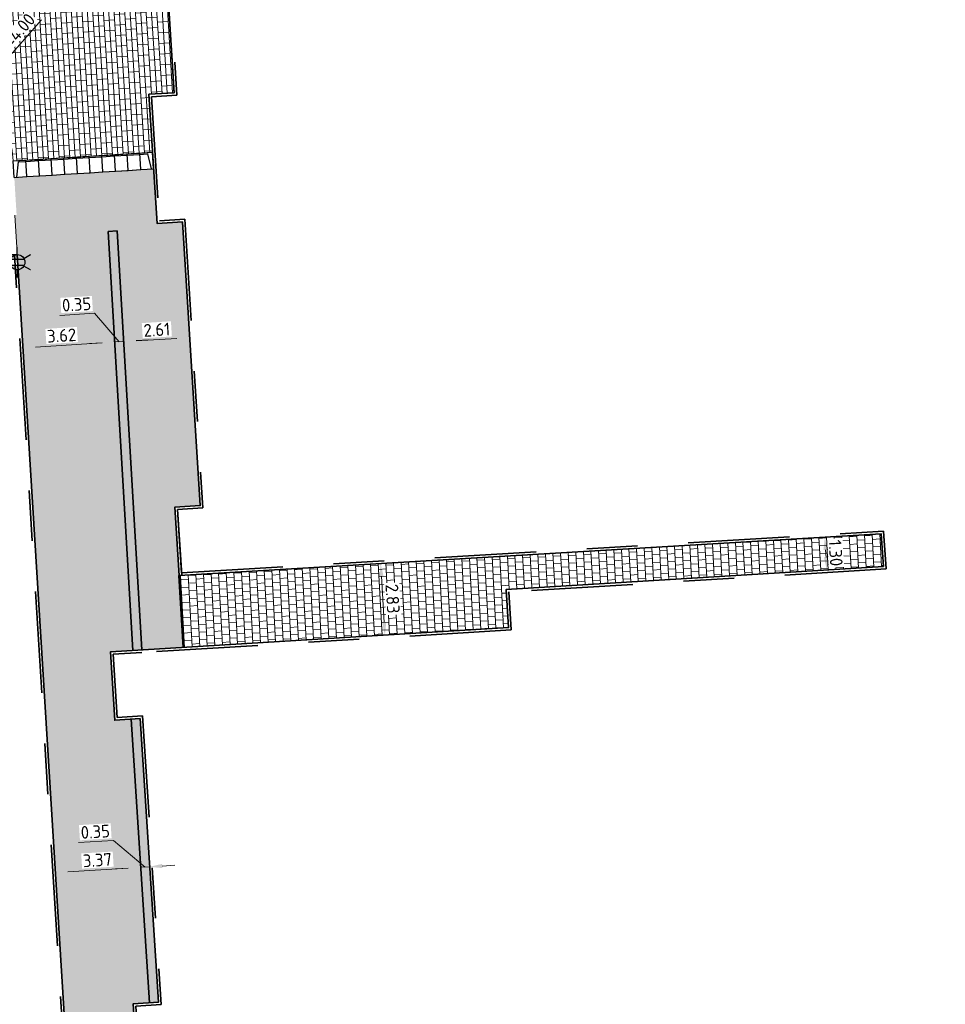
# Model space of a CAD drawing. Header units: metres. Extents: x 162305 to 163132, y 502542 to 502928.
# Tile 55 of 222: x 162634 to 162671, y 502611 to 502650. Entities that reach past the tile are written whole.
import ezdxf
from ezdxf.enums import TextEntityAlignment as Align

# ---------------------------------------------------------------- set-up
doc = ezdxf.new("R2010")
doc.units = ezdxf.units.M
doc.linetypes.add('VH-OPSLUITBAND-SO', pattern=[10, 4, -2, 2, -2])
for name, color, linetype, lineweight, true_color in [('B-WE-OV-LICHTMAST-S-200', 190, 'Continuous', 18, 0x7f00ff), ('N-BH-VH-VERHARDING_TEGEL-Grijs', 253, 'Continuous', 13, 0x828282), ('N-WE-OV-LICHTMAST-S-200', 190, 'Continuous', 25, 0x7f00ff), ('N-WE-VH-GOOT_STRAATBAKSTEEN-G', 5, 'Continuous', 35, 0x0000ff), ('N-WE-VH-KANTOPSLUITING_ELEMENT_INRIT-S', 40, 'Continuous', 25, 0xffbf00), ('N-WE-VH-KANTOPSLUITING_OPSLUITBAND_100X200-G', 150, 'VH-OPSLUITBAND-SO', 35, 0x007fff), ('N01-WE-VH-OPENVERHARDING_BETONSTRAATSTEEN-A', 32, 'Continuous', 18, 0xbd5e00)]:
    doc.layers.add(name, color=color, linetype=linetype, lineweight=lineweight, true_color=true_color)
for name, color, linetype, lineweight in [('N-BH-VH-MATERIAALGRENS-G', 7, 'Continuous', 40), ('N-WE-GR-GRAS-A-200', 62, 'Continuous', 18), ('N-WE-VH-KANTOPSLUITING_VOORKANTBAND-G', 50, 'Continuous', 35), ('N-WE-VH-OPENVERHARDING_BETONSTRAATSTEEN-A', 92, 'Continuous', 18), ('N-WE-VH-OPENVERHARDING_STRAATBAKSTEEN-A', 92, 'Continuous', 18), ('N-WE-VH-OPENVERHARDING_TEGEL-A', 92, 'Continuous', 18), ('X-XX-AL-M', 7, 'Continuous', 18)]:
    doc.layers.add(name, color=color, linetype=linetype, lineweight=lineweight)
doc.layers.add('X-XX-AL-HULPLIJN 01-G', color=1, linetype='Continuous', lineweight=18, true_color=0xff0000, plot=False)
doc.styles.add('NLCS-ISO', font='NLCS-ISO.ttf')
doc.styles.add('NLCS-ISO-M200-T25', font='NLCS-ISO.ttf', dxfattribs={"height": 0.5})
doc.dimstyles.new('NLCS-M200-T25-PIJL_L2_H2', dxfattribs={"dimscale": 0.2, "dimtxt": 2.5, "dimasz": 2.5, "dimexe": 2, "dimexo": 2, "dimgap": 0.7, "dimtad": 1, "dimzin": 0, "dimdsep": 46, "dimtxsty": 'NLCS-ISO-M200-T25', "dimcen": 0, "dimdle": 2, "dimclrd": 256, "dimclre": 256, "dimclrt": 256, "dimazin": 0, "dimtfac": 1, "dimtdec": 3, "dimtofl": 0, "dimtmove": 0, "dimatfit": 3, "dimfxl": 2, "dimfxlon": 1, "dimtfillclr": 256, "dimtolj": 1, "dimtzin": 0, "dimlwd": -1, "dimlwe": -1, "dimarcsym": 0})

# ---------------------------------------------------------------- blocks, each defined once
blk = doc.blocks.new('*D446')
at = {"layer": 'Defpoints', "color": 0, "transparency": 16777216}
for p in [(162632.861, 502646.787), (162630.222, 502643.781)]:
    blk.add_point(p, dxfattribs=at)
at = {"layer": 'X-XX-AL-M', "transparency": 16777216}
blk.add_line((162635.33, 502649.598), (162633.191, 502647.163), dxfattribs=at)
blk.add_solid([(162633.129, 502647.218), (162633.254, 502647.108), (162632.861, 502646.787)], dxfattribs=at)
at = {"layer": 'X-XX-AL-M', "transparency": 16777216, "insert": (162634.318, 502649.036), "char_height": 0.5, "attachment_point": 5, "rotation": 48.7132, "style": 'NLCS-ISO-M200-T25', "bg_fill": 3, "box_fill_scale": 1.1, "bg_fill_color": 256, "bg_fill_true_color": 13158600, "bg_fill_transparency": 0}
blk.add_mtext('\\A1;R=4.00', dxfattribs=at)
blk = doc.blocks.new('*D158')
at = {"layer": 'Defpoints', "color": 0, "transparency": 16777216}
for p in [(162648.542, 502628.146), (162648.574, 502625.313), (162648.862, 502625.33)]:
    blk.add_point(p, dxfattribs=at)
at = {"layer": 'X-XX-AL-M', "transparency": 16777216}
for p, q in [((162648.694, 502628.155), (162649.094, 502628.178)), ((162648.724, 502627.656), (162648.832, 502625.829)), ((162648.862, 502625.33), (162649.261, 502625.354))]:
    blk.add_line(p, q, dxfattribs=at)
for points in [[(162648.807, 502627.66), (162648.641, 502627.651), (162648.694, 502628.155)], [(162648.915, 502625.834), (162648.749, 502625.824), (162648.862, 502625.33)]]:
    blk.add_solid(points, dxfattribs=at)
at = {"layer": 'X-XX-AL-M', "transparency": 16777216, "insert": (162649.167, 502626.765), "char_height": 0.5, "attachment_point": 5, "rotation": 273.3898, "style": 'NLCS-ISO-M200-T25', "bg_fill": 3, "box_fill_scale": 1.1, "bg_fill_color": 256, "bg_fill_true_color": 13158600, "bg_fill_transparency": 0}
blk.add_mtext('\\A1;2.83', dxfattribs=at)
blk = doc.blocks.new('*D159')
at = {"layer": 'Defpoints', "color": 0, "transparency": 16777216}
for p in [(162665.693, 502629.162), (162665.355, 502627.843)]:
    blk.add_point(p, dxfattribs=at)
at = {"layer": 'X-XX-AL-M', "transparency": 16777216}
for p, q in [((162666.093, 502629.185), (162666.6, 502629.215)), ((162666.231, 502628.692), (162666.248, 502628.397)), ((162665.878, 502627.874), (162666.677, 502627.921))]:
    blk.add_line(p, q, dxfattribs=at)
for points in [[(162666.314, 502628.697), (162666.147, 502628.688), (162666.201, 502629.192)], [(162666.331, 502628.401), (162666.165, 502628.392), (162666.278, 502627.897)]]:
    blk.add_solid(points, dxfattribs=at)
at = {"layer": 'X-XX-AL-M', "transparency": 16777216, "insert": (162666.629, 502628.568), "char_height": 0.5, "attachment_point": 5, "rotation": 273.3898, "style": 'NLCS-ISO-M200-T25', "bg_fill": 3, "box_fill_scale": 1.1, "bg_fill_color": 256, "bg_fill_true_color": 13158600, "bg_fill_transparency": 0}
blk.add_mtext('\\A1;1.30', dxfattribs=at)
at = {"layer": 'Defpoints', "color": 0, "transparency": 16777216}
blk.add_point((162666.278, 502627.897), dxfattribs=at)
blk = doc.blocks.new('*D160')
at = {"layer": 'Defpoints', "color": 0, "transparency": 16777216}
for p in [(162638.212, 502636.884), (162634.62, 502636.249), (162638.261, 502636.1)]:
    blk.add_point(p, dxfattribs=at)
at = {"layer": 'X-XX-AL-M', "transparency": 16777216}
for p, q in [((162638.236, 502636.499), (162638.188, 502637.283)), ((162634.595, 502636.648), (162634.57, 502637.059)), ((162635.093, 502636.691), (162637.713, 502636.853))]:
    blk.add_line(p, q, dxfattribs=at)
for points in [[(162635.088, 502636.774), (162635.099, 502636.608), (162634.594, 502636.66)], [(162637.708, 502636.936), (162637.719, 502636.77), (162638.212, 502636.884)]]:
    blk.add_solid(points, dxfattribs=at)
at = {"layer": 'X-XX-AL-M', "transparency": 16777216, "insert": (162636.122, 502637.145), "char_height": 0.5, "attachment_point": 5, "rotation": 3.5357, "style": 'NLCS-ISO-M200-T25', "bg_fill": 3, "box_fill_scale": 1.1, "bg_fill_color": 256, "bg_fill_true_color": 13158600, "bg_fill_transparency": 0}
blk.add_mtext('\\A1;3.62', dxfattribs=at)
blk = doc.blocks.new('*D161')
at = {"layer": 'Defpoints', "color": 0, "transparency": 16777216}
for p in [(162638.562, 502636.912), (162638.26, 502636.118), (162638.602, 502636.26)]:
    blk.add_point(p, dxfattribs=at)
at = {"layer": 'X-XX-AL-M', "transparency": 16777216}
for p, q in [((162637.422, 502638.022), (162636.045, 502637.937)), ((162638.387, 502636.902), (162637.422, 502638.022)), ((162638.235, 502636.517), (162638.187, 502637.29)), ((162638.577, 502636.659), (162638.537, 502637.312)), ((162637.713, 502636.86), (162637.214, 502636.829)), ((162638.212, 502636.891), (162638.562, 502636.912)), ((162639.061, 502636.943), (162639.56, 502636.974))]:
    blk.add_line(p, q, dxfattribs=at)
for points in [[(162637.708, 502636.943), (162637.718, 502636.777), (162638.212, 502636.891)], [(162639.056, 502637.026), (162639.066, 502636.86), (162638.562, 502636.912)]]:
    blk.add_solid(points, dxfattribs=at)
at = {"layer": 'X-XX-AL-M', "transparency": 16777216, "insert": (162636.71, 502638.369), "char_height": 0.5, "attachment_point": 5, "rotation": 3.5357, "style": 'NLCS-ISO-M200-T25', "bg_fill": 3, "box_fill_scale": 1.1, "bg_fill_color": 256, "bg_fill_true_color": 13158600, "bg_fill_transparency": 0}
blk.add_mtext('\\A1;0.35', dxfattribs=at)
blk = doc.blocks.new('*D162')
at = {"layer": 'Defpoints', "color": 0, "transparency": 16777216}
for p in [(162638.562, 502636.9), (162641.182, 502636.794), (162638.606, 502636.193)]:
    blk.add_point(p, dxfattribs=at)
at = {"layer": 'X-XX-AL-M', "transparency": 16777216}
for p, q in [((162638.581, 502636.592), (162638.538, 502637.299)), ((162641.166, 502637.061), (162641.141, 502637.46)), ((162640.667, 502637.03), (162639.061, 502636.931))]:
    blk.add_line(p, q, dxfattribs=at)
for points in [[(162640.662, 502637.113), (162640.672, 502636.947), (162641.166, 502637.061)], [(162639.056, 502637.014), (162639.067, 502636.847), (162638.562, 502636.9)]]:
    blk.add_solid(points, dxfattribs=at)
at = {"layer": 'X-XX-AL-M', "transparency": 16777216, "insert": (162639.873, 502637.371), "char_height": 0.5, "attachment_point": 5, "rotation": 3.5357, "style": 'NLCS-ISO-M200-T25', "bg_fill": 3, "box_fill_scale": 1.1, "bg_fill_color": 256, "bg_fill_true_color": 13158600, "bg_fill_transparency": 0}
blk.add_mtext('\\A1;2.61', dxfattribs=at)
blk = doc.blocks.new('*D163')
at = {"layer": 'Defpoints', "color": 0, "transparency": 16777216}
for p in [(162635.836, 502616.545), (162639.237, 502616.173), (162639.24, 502616.126)]:
    blk.add_point(p, dxfattribs=at)
at = {"layer": 'X-XX-AL-M', "transparency": 16777216}
for p, q in [((162639.237, 502616.173), (162639.213, 502616.572)), ((162635.861, 502616.145), (162635.897, 502615.566)), ((162636.371, 502615.996), (162638.738, 502616.142))]:
    blk.add_line(p, q, dxfattribs=at)
for points in [[(162638.733, 502616.225), (162638.744, 502616.059), (162639.237, 502616.173)], [(162636.366, 502616.079), (162636.376, 502615.913), (162635.872, 502615.965)]]:
    blk.add_solid(points, dxfattribs=at)
at = {"layer": 'X-XX-AL-M', "transparency": 16777216, "insert": (162637.531, 502616.458), "char_height": 0.5, "attachment_point": 5, "rotation": 3.5357, "style": 'NLCS-ISO-M200-T25', "bg_fill": 3, "box_fill_scale": 1.1, "bg_fill_color": 256, "bg_fill_true_color": 13158600, "bg_fill_transparency": 0}
blk.add_mtext('\\A1;3.37', dxfattribs=at)
blk = doc.blocks.new('*D164')
at = {"layer": 'Defpoints', "color": 0, "transparency": 16777216}
for p in [(162639.23, 502616.287), (162639.587, 502616.194), (162639.592, 502616.114)]:
    blk.add_point(p, dxfattribs=at)
at = {"layer": 'X-XX-AL-M', "transparency": 16777216}
for p, q in [((162638.161, 502617.231), (162636.783, 502617.146)), ((162639.412, 502616.183), (162638.161, 502617.231)), ((162639.587, 502616.194), (162639.562, 502616.593)), ((162638.738, 502616.142), (162638.239, 502616.111)), ((162639.237, 502616.173), (162639.587, 502616.194)), ((162639.237, 502616.173), (162639.262, 502615.773)), ((162640.086, 502616.225), (162640.585, 502616.256))]:
    blk.add_line(p, q, dxfattribs=at)
for points in [[(162638.733, 502616.225), (162638.743, 502616.059), (162639.237, 502616.173)], [(162640.081, 502616.308), (162640.091, 502616.142), (162639.587, 502616.194)]]:
    blk.add_solid(points, dxfattribs=at)
at = {"layer": 'X-XX-AL-M', "transparency": 16777216, "insert": (162637.448, 502617.577), "char_height": 0.5, "attachment_point": 5, "rotation": 3.5357, "style": 'NLCS-ISO-M200-T25', "bg_fill": 3, "box_fill_scale": 1.1, "bg_fill_color": 256, "bg_fill_true_color": 13158600, "bg_fill_transparency": 0}
blk.add_mtext('\\A1;0.35', dxfattribs=at)
blk = doc.blocks.new('N-SVH-INRITELEMENT_180 200_200X650X500_RECHTS18')
at = {"layer": 'N-WE-VH-KANTOPSLUITING_ELEMENT_INRIT-S'}
for p, q in [((0, 0), (-0.499, -0.031)), ((0, 0), (0.04, -0.649)), ((-0.499, -0.031), (-0.459, -0.68)), ((-0.262, -0.617), (-0.404, -0.025)), ((0.04, -0.649), (-0.459, -0.68)), ((0.037, -0.599), (-0.262, -0.617))]:
    blk.add_line(p, q, dxfattribs=at)
blk = doc.blocks.new('N-SVH-INRITELEMENT_180 200_200X650X500_MIDDEN199')
at = {"layer": 'N-WE-VH-KANTOPSLUITING_ELEMENT_INRIT-S'}
for p, q in [((0, 0), (-0.499, -0.031)), ((0, 0), (0.04, -0.649)), ((-0.499, -0.031), (-0.459, -0.68)), ((0.037, -0.599), (-0.462, -0.63)), ((0.04, -0.649), (-0.459, -0.68))]:
    blk.add_line(p, q, dxfattribs=at)
blk = doc.blocks.new('N-SVH-INRITELEMENT_180 200_200X650X500_LINKS18')
at = {"layer": 'N-WE-VH-KANTOPSLUITING_ELEMENT_INRIT-S'}
for p, q in [((0, 0), (-0.499, -0.031)), ((0, 0), (0.04, -0.649)), ((-0.499, -0.031), (-0.459, -0.68)), ((-0.095, -0.006), (-0.162, -0.611)), ((-0.162, -0.611), (-0.462, -0.63)), ((0.04, -0.649), (-0.459, -0.68))]:
    blk.add_line(p, q, dxfattribs=at)
blk = doc.blocks.new('B-SOV-LICHTMAST-SO')
for p, q in [((0, 1.5), (0, 3)), ((-1.3, 0.75), (-2.6, 1.5)), ((1.3, 0.75), (2.6, 1.5)), ((-1.3, -0.75), (-2.6, -1.5)), ((0, -1.5), (0, -3)), ((1.3, -0.75), (2.6, -1.5))]:
    blk.add_line(p, q)
at = {"flags": 128}
for points in [[(-1.38, 0.59), (1.38, 0.59)], [(-1.38, -0.59), (1.38, -0.59)]]:
    blk.add_lwpolyline(points, dxfattribs=at)
blk.add_circle((0, 0), 1.5)
at = {"style": 'NLCS-ISO'}
blk.add_attdef('TYPE', text='', height=1.8, dxfattribs=at).set_placement((0, 3), align=Align.BOTTOM_CENTER)
blk = doc.blocks.new('SOV-LICHTMAST-SO')
h = blk.add_hatch(color=256)
h.paths.add_polyline_path([(1.38, 0.59, 0.658505), (-1.38, 0.59)])
h.paths.add_polyline_path([(-1.38, -0.59, 0.658505), (1.38, -0.59)])
at = {"flags": 128}
for points in [[(0, 1.5), (0, 3)], [(-2.6, 1.5), (-1.3, 0.75)], [(-1.38, 0.59), (1.38, 0.59)], [(1.3, 0.75), (2.6, 1.5)], [(-2.6, -1.5), (-1.3, -0.75)], [(-1.38, -0.59), (1.38, -0.59)], [(0, -1.5), (0, -3)], [(2.6, -1.5), (1.3, -0.75)]]:
    blk.add_lwpolyline(points, dxfattribs=at)
blk.add_circle((0, 0), 1.5)
at = {"style": 'NLCS-ISO'}
blk.add_attdef('TYPE', text='', height=1.8, dxfattribs=at).set_placement((0, 3), align=Align.BOTTOM_CENTER)

msp = doc.modelspace()

# ---------------------------------------------------------------- hatches: boundary and pattern name
at = {"layer": 'N-WE-GR-GRAS-A-200'}
h = msp.add_hatch(dxfattribs=at)
h.set_pattern_fill('AGR-GRAS_02-SO', color=256, scale=0.2, style=0, pattern_type=2)
h.set_pattern_definition([(0, (0, 0), (2, 2), [0.5, -1.5]), (0, (1.1, 1.2), (2, 2), [0.5, -1.5]), (90, (0.2, 0.7), (-2, 2), [0.5, -1.5]), (90, (1, 1.4), (-2, 2), [0.5, -1.5]), (45, (0.4, 1.4), (0, 2), [0.5, -2.328427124]), (135, (1.1, 0), (-2, 0), [0.5, -2.328427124]), (26.5650512, (0.5, 0.6), (2, 8e-10), [0.5, -3.972135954]), (26.5650512, (1.4, 1.6), (2, 8e-10), [0.5, -3.972135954]), (63.43494882, (1.4, 0), (1e-10, 2), [0.5, -3.972135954]), (63.43494882, (0.5, 0.9), (1e-10, 2), [0.5, -3.972135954]), (63.43494882, (1.2, 0.4), (1e-10, 2), [0.5, -3.972135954]), (116.5650512, (0, 1.1), (-8e-10, 2), [0.5, -3.972135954]), (153.43494882, (0.4, 0.3), (-2, 1e-10), [0.5, -3.972135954])])
h.paths.add_polyline_path([(162421.517, 502819.726), (162435.034, 502820.576), (162435.169, 502820.432), (162435.343, 502820.275), (162435.553, 502820.121), (162435.897, 502819.944), (162436.228, 502819.841), (162436.649, 502819.789), (162442.014, 502820.095), (162442.181, 502820.21), (162442.325, 502817.953), (162445.008, 502818.123), (162446.244, 502817.251), (162443.192, 502817.061), (162443.511, 502811.925), (162442.505, 502811.858), (162442.17, 502817.226), (162424.634, 502816.13), (162424.643, 502815.982), (162424.967, 502810.771), (162422.081, 502810.59)])
edge = h.paths.add_edge_path(flags=16)
edge.add_ellipse((162362.043, 502852.57), major_axis=(-0.0024, 0.0374), ratio=0.999228, start_angle=0, end_angle=360, ccw=False)
edge = h.paths.add_edge_path(flags=16)
edge.add_ellipse((162362.585, 502843.074), major_axis=(-0.0024, 0.0374), ratio=0.999228, start_angle=0, end_angle=360, ccw=False)
edge = h.paths.add_edge_path(flags=16)
edge.add_ellipse((162361.375, 502862.47), major_axis=(-0.0024, 0.0374), ratio=0.999228, start_angle=0, end_angle=360, ccw=False)
h.paths.add_polyline_path([(162362.219, 502859.55), (162362.319, 502859.557), (162363.515, 502840.078), (162363.415, 502840.072), (162363.443, 502839.623), (162363.543, 502839.629), (162363.629, 502838.217), (162362.822, 502838.159), (162362.786, 502838.484), (162362.788, 502838.484), (162362.758, 502838.774), (162362.163, 502845.491), (162360.898, 502866.676), (162361.878, 502866.739), (162362.291, 502860.006), (162362.191, 502860)])
h.paths.add_polyline_path([(162370.36, 502859.13), (162370.182, 502861.923), (162370.463, 502861.92), (162370.486, 502861.402), (162370.779, 502861.415), (162370.814, 502860.896), (162371.337, 502860.935), (162371.387, 502859.961), (162371.777, 502859.979), (162371.78, 502859.223)])
edge = h.paths.add_edge_path(flags=16)
edge.add_ellipse((162389.544, 502924.307), major_axis=(-0.0024, 0.0375), ratio=0.999228, start_angle=0, end_angle=360, ccw=False)
edge = h.paths.add_edge_path(flags=16)
edge.add_ellipse((162379.964, 502923.711), major_axis=(-0.0024, 0.0375), ratio=0.999228, start_angle=0, end_angle=360, ccw=False)
h.paths.add_polyline_path([(162371.042, 502923.041), (162371.029, 502923.547), (162371.022, 502923.655), (162398.112, 502925.305), (162398.145, 502924.764)])
edge = h.paths.add_edge_path(flags=16)
edge.add_ellipse((162472.361, 502871.473), major_axis=(-0.0024, 0.0375), ratio=0.999228, start_angle=0, end_angle=360, ccw=False)
edge = h.paths.add_edge_path(flags=16)
edge.add_ellipse((162472.286, 502872.403), major_axis=(-0.0024, 0.0375), ratio=0.999228, start_angle=0, end_angle=360, ccw=False)
edge = h.paths.add_edge_path(flags=16)
edge.add_ellipse((162481.311, 502872.974), major_axis=(-0.0024, 0.0375), ratio=0.999228, start_angle=0, end_angle=360, ccw=False)
edge = h.paths.add_edge_path(flags=16)
edge.add_ellipse((162481.4, 502872.078), major_axis=(-0.0024, 0.0375), ratio=0.999228, start_angle=0, end_angle=360, ccw=False)
edge = h.paths.add_edge_path(flags=16)
edge.add_ellipse((162491.481, 502873.637), major_axis=(-0.0024, 0.0375), ratio=0.999228, start_angle=0, end_angle=360, ccw=False)
edge = h.paths.add_edge_path()
edge.add_line((162491.614, 502871.718), (162490.496, 502871.657))
edge.add_line((162490.496, 502871.657), (162490.491, 502871.77))
edge.add_line((162490.491, 502871.77), (162478.157, 502870.992))
edge.add_line((162478.157, 502870.992), (162470.974, 502870.605))
edge.add_line((162470.974, 502870.605), (162470.856, 502872.5))
edge.add_line((162470.856, 502872.5), (162485.627, 502873.415))
edge.add_line((162485.627, 502873.415), (162493.227, 502873.874))
edge.add_line((162493.227, 502873.874), (162492.846, 502880.392))
edge.add_line((162492.846, 502880.392), (162493.987, 502880.465))
edge.add_line((162493.987, 502880.465), (162494.519, 502871.874))
edge.add_line((162494.519, 502871.874), (162491.646, 502871.719))
edge.add_ellipse((162491.628, 502871.752), major_axis=(-0.0024, 0.0375), ratio=0.999228, start_angle=204.2611, end_angle=514.6215)
h.paths.add_polyline_path([(162503.076, 502855.443), (162503.175, 502855.449), (162503.182, 502855.349), (162507.723, 502855.63), (162508.325, 502845.898), (162508.826, 502845.929), (162509.922, 502845.996), (162508.48, 502869.305), (162502.561, 502868.939), (162502.362, 502868.295), (162502.373, 502866.891)])
h.paths.add_polyline_path([(162538.734, 502870.453), (162538.737, 502870.459), (162538.743, 502870.478), (162538.747, 502870.497), (162538.75, 502870.516), (162538.751, 502870.535), (162538.75, 502870.553), (162538.747, 502870.572), (162538.743, 502870.591), (162538.737, 502870.611), (162538.729, 502870.629), (162538.722, 502870.641), (162538.703, 502870.938), (162537.951, 502870.89), (162537.968, 502870.619), (162537.965, 502870.611), (162537.958, 502870.591), (162537.954, 502870.572), (162537.952, 502870.553), (162537.951, 502870.535), (162537.952, 502870.516), (162537.954, 502870.497), (162537.958, 502870.478), (162537.965, 502870.459), (162537.973, 502870.44), (162537.98, 502870.426), (162537.999, 502870.138), (162538.751, 502870.186)], flags=16)
edge = h.paths.add_edge_path(flags=16)
edge.add_ellipse((162531.906, 502869.982), major_axis=(-0.25, 0), ratio=1, start_angle=-146.5113, end_angle=206.759, ccw=False)
edge.add_line((162532.115, 502870.12), (162532.13, 502870.095))
edge = h.paths.add_edge_path(flags=16)
edge.add_ellipse((162511.919, 502869.277), major_axis=(-0.0024, 0.0375), ratio=0.999228, start_angle=0, end_angle=360, ccw=False)
edge = h.paths.add_edge_path(flags=16)
edge.add_ellipse((162522.497, 502868.462), major_axis=(-0.0024, 0.0375), ratio=0.999228, start_angle=0, end_angle=360, ccw=False)
edge = h.paths.add_edge_path(flags=16)
edge.add_ellipse((162522.447, 502869.89), major_axis=(-0.0024, 0.0375), ratio=0.999228, start_angle=0, end_angle=360, ccw=False)
edge = h.paths.add_edge_path(flags=16)
edge.add_ellipse((162532.379, 502869.057), major_axis=(-0.0024, 0.0375), ratio=0.999228, start_angle=0, end_angle=360, ccw=False)
edge = h.paths.add_edge_path()
edge.add_line((162511.902, 502867.747), (162510.21, 502867.645))
edge.add_line((162510.21, 502867.645), (162510.109, 502869.306))
edge.add_line((162510.109, 502869.306), (162538.74, 502871.078))
edge.add_line((162538.74, 502871.078), (162538.844, 502869.377))
edge.add_line((162538.844, 502869.377), (162511.943, 502867.75))
edge.add_ellipse((162511.92, 502867.78), major_axis=(-0.0024, 0.0375), ratio=0.999228, start_angle=212.8954, end_angle=506.7392)
edge = h.paths.add_edge_path(flags=16)
edge.add_ellipse((162554.017, 502704.407), major_axis=(-0.25, 0), ratio=1, start_angle=-19.7806, end_angle=333.4897, ccw=False)
edge.add_line((162553.781, 502704.492), (162553.793, 502704.519))
edge = h.paths.add_edge_path()
edge.add_ellipse((162551.443, 502714.761), major_axis=(-0.579, 0), ratio=1, start_angle=88.3276, end_angle=98.4248)
edge.add_line((162551.528, 502714.188), (162556.303, 502714.513))
edge.add_line((162556.303, 502714.513), (162556.577, 502710.125))
edge.add_line((162556.577, 502710.125), (162556.776, 502710.137))
edge.add_line((162556.776, 502710.137), (162556.846, 502709.236))
edge.add_line((162556.846, 502709.236), (162552.732, 502708.974))
edge.add_line((162552.732, 502708.974), (162552.986, 502704.982))
edge.add_line((162552.986, 502704.982), (162557.154, 502705.248))
edge.add_line((162557.154, 502705.248), (162557.171, 502705.029))
edge.add_line((162557.171, 502705.029), (162577.095, 502706.273))
edge.add_line((162577.095, 502706.273), (162577.219, 502706.826))
edge.add_line((162577.219, 502706.826), (162577.305, 502705.378))
edge.add_line((162577.305, 502705.378), (162549.792, 502703.693))
edge.add_line((162549.792, 502703.693), (162549.16, 502713.814))
edge.add_line((162549.16, 502713.814), (162549.362, 502713.826))
edge.add_line((162549.362, 502713.826), (162549.356, 502713.926))
edge.add_line((162549.356, 502713.926), (162550.264, 502713.982))
edge.add_ellipse((162550.22, 502714.681), major_axis=(-0.7, 0), ratio=1, start_angle=93.5531, end_angle=128.9932)
edge.add_line((162550.661, 502714.137), (162551.426, 502714.182))
edge = h.paths.add_edge_path(flags=16)
edge.add_ellipse((162508.182, 502708.963), major_axis=(-0.0024, 0.0375), ratio=0.999228, start_angle=0, end_angle=360, ccw=False)
edge = h.paths.add_edge_path(flags=16)
edge.add_ellipse((162498.418, 502708.139), major_axis=(-0.0024, 0.0375), ratio=0.999228, start_angle=0, end_angle=360, ccw=False)
edge = h.paths.add_edge_path(flags=16)
edge.add_ellipse((162487.929, 502707.676), major_axis=(-0.0024, 0.0375), ratio=0.999228, start_angle=0, end_angle=360, ccw=False)
edge = h.paths.add_edge_path(flags=16)
edge.add_ellipse((162478.214, 502707.105), major_axis=(-0.0024, 0.0375), ratio=0.999228, start_angle=0, end_angle=360, ccw=False)
h.paths.add_polyline_path([(162476.685, 502707.087), (162505.879, 502708.912), (162539.79, 502710.978), (162539.851, 502709.987), (162476.746, 502706.099)])
edge = h.paths.add_edge_path(flags=16)
edge.add_ellipse((162395.834, 502721.362), major_axis=(-0.0024, 0.0374), ratio=0.999228, start_angle=0, end_angle=360, ccw=False)
edge = h.paths.add_edge_path(flags=16)
edge.add_ellipse((162396.47, 502711.185), major_axis=(-0.0024, 0.0374), ratio=0.999228, start_angle=0, end_angle=360, ccw=False)
edge = h.paths.add_edge_path()
edge.add_line((162395.383, 502731.715), (162396.765, 502708.907))
edge.add_line((162396.765, 502708.907), (162397.036, 502704.3))
edge.add_line((162397.036, 502704.3), (162396.295, 502704.256))
edge.add_line((162396.295, 502704.256), (162395.798, 502704.697))
edge.add_line((162395.798, 502704.697), (162394.018, 502733.935))
edge.add_line((162394.018, 502733.935), (162394.9, 502734.934))
edge.add_line((162394.9, 502734.934), (162395.187, 502734.952))
edge.add_line((162395.187, 502734.952), (162395.379, 502731.782))
edge.add_ellipse((162395.364, 502731.747), major_axis=(-0.0024, 0.0374), ratio=0.999228, start_angle=333.5251, end_angle=566.1217)
edge = h.paths.add_edge_path(flags=16)
edge.add_ellipse((162599.331, 502707.364), major_axis=(-0.0024, 0.0375), ratio=0.999228, start_angle=0, end_angle=360, ccw=False)
edge = h.paths.add_edge_path(flags=16)
edge.add_ellipse((162589.565, 502706.823), major_axis=(-0.0024, 0.0375), ratio=0.999228, start_angle=0, end_angle=360, ccw=False)
edge = h.paths.add_edge_path()
edge.add_ellipse((162583.961, 502706.24), major_axis=(-0.25, 0), ratio=1, start_angle=93.4892, end_angle=273.4892)
edge.add_line((162583.945, 502706.489), (162583.943, 502706.535))
edge.add_line((162583.943, 502706.535), (162608.977, 502708.062))
edge.add_line((162608.977, 502708.062), (162609.022, 502707.322))
edge.add_line((162609.022, 502707.322), (162583.988, 502705.788))
edge.add_line((162583.988, 502705.788), (162583.976, 502705.99))
edge = h.paths.add_edge_path(flags=16)
edge.add_ellipse((162616.144, 502666.519), major_axis=(-0.0024, 0.0374), ratio=0.999228, start_angle=0, end_angle=360, ccw=False)
edge = h.paths.add_edge_path(flags=16)
edge.add_ellipse((162615.418, 502676.401), major_axis=(-0.0024, 0.0374), ratio=0.999228, start_angle=0, end_angle=360, ccw=False)
edge = h.paths.add_edge_path()
edge.add_ellipse((162615.429, 502664.807), major_axis=(-0.25, 0), ratio=1, start_angle=33.4892, end_angle=333.4892)
edge.add_line((162615.205, 502664.919), (162615.153, 502664.945))
edge.add_line((162615.153, 502664.945), (162613.958, 502684.042))
edge.add_line((162613.958, 502684.042), (162615.141, 502684.116))
edge.add_line((162615.141, 502684.116), (162615.159, 502683.799))
edge.add_line((162615.159, 502683.799), (162616.307, 502665.548))
edge.add_line((162616.307, 502665.548), (162616.303, 502665.534))
edge.add_line((162616.303, 502665.534), (162616.301, 502665.515))
edge.add_line((162616.301, 502665.515), (162616.3, 502665.496))
edge.add_line((162616.3, 502665.496), (162616.301, 502665.477))
edge.add_line((162616.301, 502665.477), (162616.303, 502665.458))
edge.add_line((162616.303, 502665.458), (162616.308, 502665.439))
edge.add_line((162616.308, 502665.439), (162616.314, 502665.42))
edge.add_line((162616.314, 502665.42), (162616.315, 502665.418))
edge.add_line((162616.315, 502665.418), (162616.722, 502658.942))
edge.add_line((162616.722, 502658.942), (162615.533, 502658.854))
edge.add_line((162615.533, 502658.854), (162615.172, 502664.637))
edge.add_line((162615.172, 502664.637), (162615.22, 502664.669))
h.paths.add_polyline_path([(162613.807, 502655.383), (162613.598, 502658.712), (162613.638, 502658.715), (162613.934, 502653.992), (162582.144, 502652.018), (162582.063, 502653.317)])
h.paths.add_polyline_path([(162630.424, 502647.556), (162630.699, 502642.626), (162628.4, 502642.494), (162627.777, 502642.458), (162627.786, 502642.278), (162603.433, 502640.765), (162603.114, 502645.897), (162602.077, 502645.841), (162602.105, 502645.392), (162602.141, 502645.394), (162602.467, 502640.049), (162633.855, 502641.963), (162634.145, 502641.982), (162633.881, 502644.367), (162633.717, 502645), (162633.378, 502645.727), (162632.876, 502646.364), (162632.286, 502646.854), (162631.624, 502647.211)])
edge = h.paths.add_edge_path(flags=16)
edge.add_ellipse((162567.845, 502652.2), major_axis=(-0.0024, 0.0375), ratio=0.999228, start_angle=0, end_angle=360, ccw=False)
edge = h.paths.add_edge_path()
edge.add_line((162548.046, 502650.768), (162548.03, 502651.015))
edge.add_line((162548.03, 502651.015), (162549.486, 502651.109))
edge.add_line((162549.486, 502651.109), (162549.486, 502650.517))
edge.add_line((162549.486, 502650.517), (162550.286, 502650.517))
edge.add_line((162550.286, 502650.517), (162550.286, 502651.16))
edge.add_line((162550.286, 502651.16), (162558.56, 502651.693))
edge.add_ellipse((162558.587, 502651.719), major_axis=(-0.0024, 0.0375), ratio=0.999228, start_angle=129.7834, end_angle=230.2968)
edge.add_line((162558.617, 502651.697), (162573.877, 502652.68))
edge.add_line((162573.877, 502652.68), (162573.944, 502651.609))
edge.add_line((162573.944, 502651.609), (162548.093, 502650.004))
edge.add_line((162548.093, 502650.004), (162548.05, 502650.705))
edge.add_ellipse((162548.028, 502650.735), major_axis=(-0.0024, 0.0375), ratio=0.999228, start_angle=211.6727, end_angle=328.1784)
edge = h.paths.add_edge_path(flags=16)
edge.add_ellipse((162430.665, 502659.865), major_axis=(-0.0024, 0.0375), ratio=0.999228, start_angle=0, end_angle=360, ccw=False)
edge = h.paths.add_edge_path(flags=16)
edge.add_ellipse((162420.419, 502659.642), major_axis=(-0.0024, 0.0375), ratio=0.999228, start_angle=0, end_angle=360, ccw=False)
edge = h.paths.add_edge_path(flags=16)
edge.add_ellipse((162411.256, 502659.155), major_axis=(-0.0024, 0.0375), ratio=0.999228, start_angle=0, end_angle=360, ccw=False)
h.paths.add_polyline_path([(162435.507, 502661.043), (162435.323, 502659.857), (162409.633, 502658.262), (162409.562, 502659.421), (162417.311, 502659.909), (162417.311, 502659.564), (162418.111, 502659.564), (162418.111, 502659.962)])
edge = h.paths.add_edge_path()
edge.add_arc((162406.536, 502665.135), 0.25, 314.1361, 386.759)
edge.add_line((162406.759, 502665.248), (162406.744, 502665.273))
edge.add_arc((162406.536, 502665.135), 0.25, 33.4892, 53.1521)
edge.add_line((162406.686, 502665.335), (162405.617, 502682.119))
edge.add_line((162405.617, 502682.119), (162404.587, 502699.361))
edge.add_line((162404.587, 502699.361), (162405.114, 502699.394))
edge.add_line((162405.114, 502699.394), (162407.566, 502659.298))
edge.add_line((162407.566, 502659.298), (162407.073, 502659.267))
edge.add_line((162407.073, 502659.267), (162407.068, 502659.343))
edge.add_line((162407.068, 502659.343), (162407.062, 502659.43))
edge.add_line((162407.062, 502659.43), (162406.71, 502664.956))
h.paths.add_polyline_path([(162384.175, 502626.989), (162385.046, 502626.592), (162372.825, 502599.014), (162371.335, 502595.495), (162370.722, 502593.495), (162370.394, 502591.743), (162370.27, 502590.819), (162370.22, 502589.04), (162370.38, 502587.03), (162370.565, 502585.909), (162371.415, 502583.295), (162372.193, 502581.707), (162370.908, 502584.33), (162369.966, 502586.806), (162369.747, 502588.04), (162369.616, 502589.543), (162369.609, 502591.028), (162369.765, 502592.585), (162370.157, 502594.429), (162370.745, 502596.215), (162373.739, 502603.155), (162382.073, 502622.389), (162383.982, 502627.016)])
h.paths.add_polyline_path([(162633.546, 502600.513), (162633.828, 502595.971), (162634.923, 502596.039), (162635.361, 502596.088), (162635.807, 502596.254), (162636.127, 502596.481), (162636.395, 502596.782), (162636.609, 502597.185), (162636.68, 502597.521), (162636.692, 502597.852), (162636.458, 502601.632), (162636.458, 502601.69), (162604.902, 502599.753), (162604.852, 502599.75), (162605.149, 502595.651), (162605.325, 502595.091), (162605.529, 502594.771), (162606.031, 502594.327), (162606.489, 502594.101), (162606.98, 502594.014), (162607.398, 502594.03), (162607.379, 502594.329), (162607.479, 502594.335), (162607.197, 502598.877)])
at = {"layer": 'N-WE-VH-OPENVERHARDING_BETONSTRAATSTEEN-A', "true_color": 0x333333}
h = msp.add_hatch(dxfattribs=at)
h.set_pattern_fill('AVH-BSS_KEIFORMAAT_DUBBEL', color=250, scale=2, angle=93.5987, pattern_type=2)
h.set_pattern_definition([(93.59870471, (0, 0), (-0.20958591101, -0.01318127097), []), (183.59870471, (0, 0), (-0.40599055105, -0.23594845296), [0.42, -0.42])])
edge = h.paths.add_edge_path()
edge.add_line((162628.18, 502652.178), (162636.575, 502652.706))
edge.add_line((162636.575, 502652.706), (162636.268, 502657.582))
edge.add_line((162636.268, 502657.582), (162639.861, 502657.794))
edge.add_line((162639.861, 502657.794), (162640.559, 502646.716))
edge.add_line((162640.559, 502646.716), (162639.56, 502646.657))
edge.add_line((162639.56, 502646.657), (162639.704, 502644.369))
edge.add_line((162639.704, 502644.369), (162634.214, 502644.03))
edge.add_arc((162630.222, 502643.781), 4, 3.5596, 93.5531)
edge.add_line((162629.974, 502647.774), (162628.454, 502647.681))
edge.add_line((162628.454, 502647.681), (162628.18, 502652.178))
at = {"layer": 'N-WE-VH-OPENVERHARDING_STRAATBAKSTEEN-A', "true_color": 0x333333}
h = msp.add_hatch(dxfattribs=at)
h.set_pattern_fill('AVH-SBS_DIKFORMAAT_HALFST', color=250, angle=93.5987, pattern_type=2)
h.set_pattern_definition([(93.598704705, (0, 0), (-0.0499014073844, -0.003138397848), []), (183.598704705, (-0.01255, 0.1996), (0.01255359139, -0.19960562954), [0.05, -0.05]), (183.598704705, (-0.05618, 0.09666), (0.01255359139, -0.19960562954), [0.05, -0.05]), (93.598704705, (-0.03123, 0.09823), (-0.099802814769, -0.006276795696), [0, -0.1, 0, 0, 0]), (93.598704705, (-0.08113, 0.0951), (-0.099802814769, -0.006276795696), [0, -0.1, 0, 0, 0])])
h.paths.add_polyline_path([(162638.928, 502624.723), (162639.277, 502624.744), (162638.309, 502641.268), (162637.959, 502641.246)])
h = msp.add_hatch(dxfattribs=at)
h.set_pattern_fill('AVH-SBS_DIKFORMAAT_HALFST', color=250, angle=93.6693, pattern_type=2)
h.set_pattern_definition([(93.66925409, (0, 0), (-0.0498975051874, -0.003199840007), []), (183.66925409, (-0.0128, 0.1996), (0.01279936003, -0.19959002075), [0.05, -0.05]), (183.66925409, (-0.0563, 0.0966), (0.01279936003, -0.19959002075), [0.05, -0.05]), (93.66925409, (-0.03135, 0.0982), (-0.099795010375, -0.006399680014), [0, -0.1, 0, 0, 0]), (93.66925409, (-0.08125, 0.095), (-0.099795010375, -0.006399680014), [0, -0.1, 0, 0, 0])])
h.paths.add_polyline_path([(162639.585, 502610.829), (162639.935, 502610.851), (162639.214, 502622.039), (162638.864, 502622.016)])
at = {"layer": 'N-WE-VH-OPENVERHARDING_TEGEL-A', "true_color": 0x333333}
h = msp.add_hatch(dxfattribs=at)
h.set_pattern_fill('AVH-TEGEL_300X300_HALFST', color=250, angle=3.0361, pattern_type=2)
h.set_pattern_definition([(3.03605687, (0, 0), (0.29163426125, 0.165678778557), [0.3, -0.3]), (93.03605687, (0, 0), (-0.29957892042, -0.01588931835), [])])
h.paths.add_polyline_path([(162668.425, 502629.323), (162668.508, 502628.036), (162653.636, 502627.126), (162653.734, 502625.629), (162640.922, 502624.845), (162640.753, 502627.684)])
at = {"layer": 'N01-WE-VH-OPENVERHARDING_BETONSTRAATSTEEN-A'}
h = msp.add_hatch(dxfattribs=at)
h.set_pattern_fill('AVH-BSS_LINGEFORMAAT_KEPER', color=256, scale=2, angle=3.5408, pattern_type=2)
h.set_pattern_definition([(48.5408, (162379.96123, 502825.00982), (-0.01397452, 0.22584223), [0.64, -0.32]), (138.5408, (162380.06716, 502825.12972), (0.01397452, -0.22584223), [0.64, -0.32])])
edge = h.paths.add_edge_path()
edge.add_line((162634.255, 502643.379), (162639.744, 502643.72))
edge.add_line((162639.744, 502643.72), (162639.88, 502641.567))
edge.add_line((162639.88, 502641.567), (162640.878, 502641.626))
edge.add_line((162640.878, 502641.626), (162641.582, 502630.438))
edge.add_line((162641.582, 502630.438), (162640.584, 502630.379))
edge.add_line((162640.584, 502630.379), (162640.922, 502624.845))
edge.add_line((162640.922, 502624.845), (162639.277, 502624.744))
edge.add_line((162639.277, 502624.744), (162638.309, 502641.268))
edge.add_line((162638.309, 502641.268), (162637.959, 502641.246))
edge.add_line((162637.959, 502641.246), (162638.928, 502624.723))
edge.add_line((162638.928, 502624.723), (162638.042, 502624.669))
edge.add_line((162638.042, 502624.669), (162638.216, 502621.975))
edge.add_line((162638.216, 502621.975), (162638.864, 502622.017))
edge.add_line((162638.864, 502622.017), (162639.585, 502610.829))
edge.add_line((162639.585, 502610.829), (162638.938, 502610.787))
edge.add_line((162638.938, 502610.787), (162639.264, 502605.698))
edge.add_line((162639.264, 502605.698), (162639.914, 502605.739))
edge.add_line((162639.914, 502605.739), (162640.632, 502594.553))
edge.add_line((162640.632, 502594.553), (162639.988, 502594.511))
edge.add_line((162639.988, 502594.511), (162640.346, 502588.976))
edge.add_line((162640.346, 502588.976), (162636.545, 502588.744))
edge.add_line((162636.545, 502588.744), (162636.86, 502583.686))
edge.add_line((162636.86, 502583.686), (162631.367, 502583.412))
edge.add_line((162631.367, 502583.412), (162630.974, 502589.682))
edge.add_arc((162630.675, 502589.664), 0.3, 3.5894, 93.5168)
edge.add_line((162630.656, 502589.963), (162630.315, 502595.453))
edge.add_line((162630.315, 502595.453), (162635.119, 502595.751))
edge.add_arc((162634.995, 502597.747), 2, 273.5531, 363.5357)
edge.add_line((162636.991, 502597.87), (162634.272, 502641.888))
edge.add_line((162634.272, 502641.888), (162634.347, 502641.893))
edge.add_line((162634.347, 502641.893), (162634.255, 502643.379))

# ---------------------------------------------------------------- linework, layer by layer
at = {"layer": 'N-BH-VH-MATERIAALGRENS-G'}
msp.add_line((162640.922, 502624.845), (162640.753, 502627.684), dxfattribs=at)
at = {"layer": 'N-BH-VH-VERHARDING_TEGEL-Grijs', "flags": 128}
msp.add_lwpolyline([(162668.425, 502629.323), (162668.508, 502628.036), (162653.636, 502627.126), (162653.734, 502625.629), (162640.922, 502624.845), (162640.753, 502627.684), (162668.425, 502629.323)], dxfattribs=at)
at = {"layer": 'N-WE-VH-GOOT_STRAATBAKSTEEN-G'}
msp.add_line((162638.864, 502622.016), (162639.585, 502610.829), dxfattribs=at)
msp.add_lwpolyline([(162638.928, 502624.723), (162637.959, 502641.246), (162638.309, 502641.268), (162639.277, 502624.744)], dxfattribs=at)
at = {"layer": 'N-WE-VH-KANTOPSLUITING_OPSLUITBAND_100X200-G'}
msp.add_line((162636.568, 502603.091), (162634.268, 502640.32), dxfattribs=at)
for points in [[(162636.462, 502652.9), (162636.162, 502657.675), (162639.955, 502657.9), (162640.665, 502646.622), (162639.666, 502646.563), (162639.974, 502641.673), (162640.972, 502641.732), (162641.688, 502630.344), (162640.69, 502630.285), (162640.853, 502627.69)], [(162641.688, 502630.344), (162640.69, 502630.285), (162640.847, 502627.79), (162668.518, 502629.429), (162668.614, 502627.942), (162653.742, 502627.032), (162653.84, 502625.535), (162639.283, 502624.645), (162638.148, 502624.575), (162638.309, 502622.081), (162639.307, 502622.145), (162640.041, 502610.758), (162639.044, 502610.694), (162639.36, 502605.804), (162639.209, 502608.146)], [(162638.148, 502624.575), (162638.309, 502622.081), (162639.307, 502622.145)]]:
    msp.add_lwpolyline(points, dxfattribs=at)
at = {"layer": 'N-WE-VH-KANTOPSLUITING_VOORKANTBAND-G'}
for points in [[(162670.948, 502590.851), (162670.776, 502593.686), (162640.162, 502591.823), (162639.988, 502594.511), (162640.986, 502594.575), (162640.264, 502605.762), (162639.267, 502605.698), (162638.938, 502610.787), (162639.935, 502610.851), (162639.214, 502622.039), (162638.216, 502621.975), (162638.042, 502624.669), (162653.734, 502625.629), (162653.636, 502627.126), (162668.508, 502628.036), (162668.425, 502629.323), (162640.753, 502627.684), (162640.584, 502630.379), (162641.582, 502630.438), (162640.878, 502641.626), (162639.88, 502641.567), (162639.56, 502646.657), (162640.559, 502646.716), (162639.861, 502657.794)], [(162636.73, 502602.099), (162634.367, 502640.346), (162602.465, 502638.445), (162604.822, 502600.399)]]:
    msp.add_lwpolyline(points, dxfattribs=at)
at = {"layer": 'X-XX-AL-HULPLIJN 01-G', "flags": 128}
for points in [[(162628.18, 502652.178), (162636.575, 502652.706), (162636.268, 502657.582), (162639.861, 502657.794), (162640.559, 502646.716), (162639.56, 502646.657), (162639.704, 502644.369), (162634.214, 502644.03, 0.41418), (162629.974, 502647.774), (162628.454, 502647.681), (162628.18, 502652.178)], [(162630.315, 502595.453), (162635.119, 502595.751, 0.414124), (162636.991, 502597.87), (162634.272, 502641.888)]]:
    msp.add_lwpolyline(points, format="xyb", dxfattribs=at)
msp.add_lwpolyline([(162634.255, 502643.379), (162639.744, 502643.72), (162639.88, 502641.567), (162640.878, 502641.626), (162641.582, 502630.438), (162640.584, 502630.379), (162640.922, 502624.845), (162639.277, 502624.744), (162638.309, 502641.268), (162637.959, 502641.246), (162638.928, 502624.723), (162638.042, 502624.669), (162638.216, 502621.975), (162638.864, 502622.017), (162639.585, 502610.829), (162638.938, 502610.787), (162639.264, 502605.698), (162639.914, 502605.739), (162640.632, 502594.553), (162639.988, 502594.511), (162640.346, 502588.976), (162636.545, 502588.744), (162636.86, 502583.686), (162631.367, 502583.412)], dxfattribs=at)

# ---------------------------------------------------------------- block references
at = {"color": 7, "linetype": 'Continuous', "lineweight": 0, "rotation": 180}
for name, p in [('N-SVH-INRITELEMENT_180 200_200X650X500_MIDDEN199', (162634.754, 502643.41)), ('N-SVH-INRITELEMENT_180 200_200X650X500_MIDDEN199', (162635.253, 502643.441)), ('N-SVH-INRITELEMENT_180 200_200X650X500_MIDDEN199', (162635.752, 502643.472)), ('N-SVH-INRITELEMENT_180 200_200X650X500_MIDDEN199', (162636.251, 502643.503)), ('N-SVH-INRITELEMENT_180 200_200X650X500_MIDDEN199', (162636.75, 502643.534)), ('N-SVH-INRITELEMENT_180 200_200X650X500_MIDDEN199', (162637.249, 502643.565)), ('N-SVH-INRITELEMENT_180 200_200X650X500_MIDDEN199', (162637.748, 502643.596)), ('N-SVH-INRITELEMENT_180 200_200X650X500_MIDDEN199', (162638.247, 502643.627)), ('N-SVH-INRITELEMENT_180 200_200X650X500_MIDDEN199', (162638.746, 502643.658)), ('N-SVH-INRITELEMENT_180 200_200X650X500_RECHTS18', (162639.245, 502643.689)), ('N-SVH-INRITELEMENT_180 200_200X650X500_LINKS18', (162634.255, 502643.379))]:
    msp.add_blockref(name, p, dxfattribs=at)
at = {"layer": 'B-WE-OV-LICHTMAST-S-200', "xscale": 0.2, "yscale": 0.2}
msp.add_blockref('B-SOV-LICHTMAST-SO', (162634.373, 502640.035), dxfattribs=at)
at = {"layer": 'N-WE-OV-LICHTMAST-S-200', "xscale": 0.2, "yscale": 0.2, "zscale": 0.51972000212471}
msp.add_blockref('SOV-LICHTMAST-SO', (162634.373, 502640.035), dxfattribs=at)

# ---------------------------------------------------------------- next in the draw order: dimensions: what is measured, and where the dimension line sits
at = {"layer": 'X-XX-AL-M'}
dim = msp.add_radius_dim(center=(162630.222, 502643.781), mpoint=(162632.861, 502646.787), dimstyle='NLCS-M200-T25-PIJL_L2_H2', override={"dimpost": 'R=<>', "dimtfill": 1}, dxfattribs=at)
dim.commit()
dim.dimension.update_dxf_attribs({"geometry": '*D446', "text_midpoint": (162634.611, 502648.779), "dimtype": 164})
for base, p1, p2, picture, middle in [((162638.212, 502636.884), (162634.62, 502636.249), (162638.261, 502636.1), '*D160', (162636.146, 502636.756)), ((162639.237, 502616.173), (162635.836, 502616.545), (162639.24, 502616.126), '*D163', (162637.555, 502616.069))]:
    dim = msp.add_linear_dim(base=base, p1=p1, p2=p2, angle=3.5357, dimstyle='NLCS-M200-T25-PIJL_L2_H2', override={"dimtfill": 1}, dxfattribs=at)
    dim.commit()
    dim.dimension.update_dxf_attribs({"geometry": picture, "text_midpoint": middle, "dimtype": 160})
for base, p1, p2, picture, middle in [((162666.278, 502627.897), (162665.693, 502629.162), (162665.355, 502627.843), '*D159', (162666.629, 502628.568)), ((162648.862, 502625.33), (162648.542, 502628.146), (162648.574, 502625.313), '*D158', (162649.167, 502626.765))]:
    dim = msp.add_linear_dim(base=base, p1=p1, p2=p2, angle=93.3898, dimstyle='NLCS-M200-T25-PIJL_L2_H2', override={"dimtfill": 1}, dxfattribs=at)
    dim.commit()
    dim.dimension.update_dxf_attribs({"geometry": picture, "text_midpoint": middle})

# ---------------------------------------------------------------- next in the draw order: dimensions: what is measured, and where the dimension line sits
for base, p1, p2, picture, middle in [((162638.562, 502636.912), (162638.26, 502636.118), (162638.602, 502636.26), '*D161', (162637.283, 502638.014)), ((162639.587, 502616.194), (162639.23, 502616.287), (162639.592, 502616.114), '*D164', (162638.021, 502617.222))]:
    dim = msp.add_linear_dim(base=base, p1=p1, p2=p2, angle=3.5357, dimstyle='NLCS-M200-T25-PIJL_L2_H2', override={"dimtmove": 1, "dimtfill": 1}, dxfattribs=at)
    dim.commit()
    dim.dimension.update_dxf_attribs({"geometry": picture, "text_midpoint": middle, "dimtype": 160})

# ---------------------------------------------------------------- next in the draw order: dimensions: what is measured, and where the dimension line sits
dim = msp.add_linear_dim(base=(162638.562, 502636.9), p1=(162641.182, 502636.794), p2=(162638.606, 502636.193), angle=3.5357, dimstyle='NLCS-M200-T25-PIJL_L2_H2', override={"dimtfill": 1}, dxfattribs=at)
dim.commit()
dim.dimension.update_dxf_attribs({"geometry": '*D162', "text_midpoint": (162639.897, 502636.982), "dimtype": 160})

doc.saveas('drawing.dxf')
